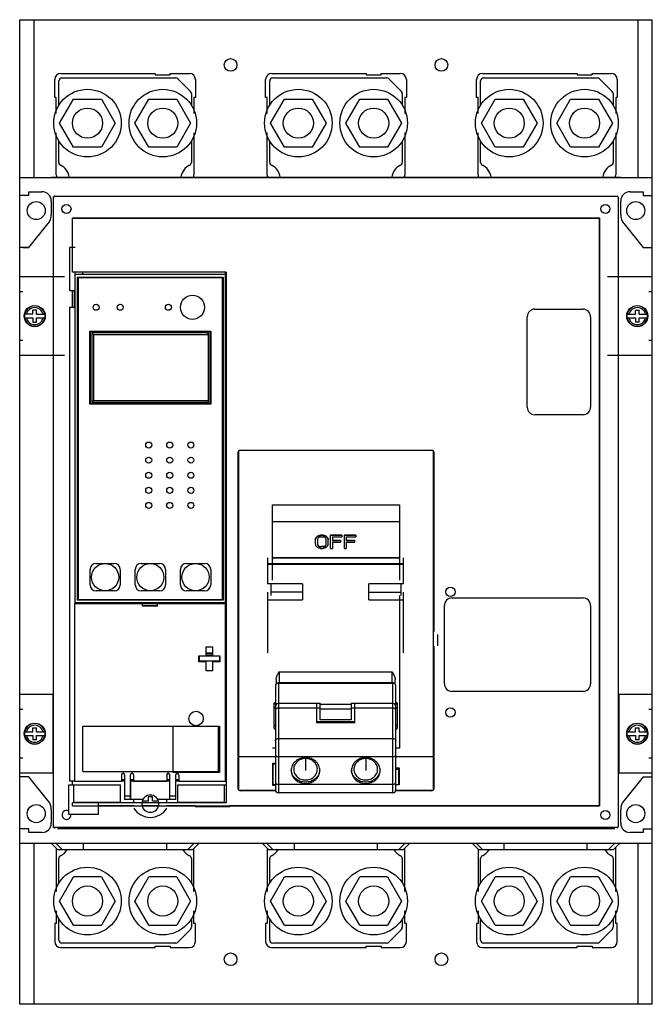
# Model space of a CAD drawing. Header units: millimetres. Extents: x 34 to 244, y 27 to 354.
import ezdxf

# ---------------------------------------------------------------- set-up
doc = ezdxf.new("R2010")
doc.units = ezdxf.units.MM
doc.header["$LTSCALE"] = 25.021264
doc.layers.get('0').update_dxf_attribs({"linetype": 'CONTINUOUS'})
doc.layers.add('INTFCLR_48331', color=7, linetype='CONTINUOUS')

msp = doc.modelspace()

# ---------------------------------------------------------------- linework, layer by layer
at = {"color": 7, "linetype": 'Continuous'}
for p, q in [((34.23, 27.48), (34.23, 354.01)), ((34.23, 354.01), (244.23, 354.01)), ((38.92, 354.01), (38.92, 301.71)), ((239.53, 301.71), (239.53, 354.01)), ((244.23, 27.48), (244.23, 354.01)), ((45.88, 328.21), (45.88, 334.21)), ((47.23, 325.67), (47.23, 333.71)), ((47.88, 336.21), (79.23, 336.21)), ((48.23, 334.71), (86.02, 334.71)), ((79.23, 336.21), (79.23, 335.71)), ((79.23, 335.71), (84.23, 335.71)), ((84.23, 335.71), (84.23, 336.21)), ((84.23, 336.21), (90.58, 336.21)), ((86.73, 334.42), (90.94, 330.21)), ((92.58, 334.21), (92.58, 328.21)), ((115.88, 328.21), (115.88, 334.21)), ((117.23, 325.67), (117.23, 333.71)), ((117.88, 336.21), (149.23, 336.21)), ((118.23, 334.71), (156.02, 334.71)), ((149.23, 336.21), (149.23, 335.71)), ((149.23, 335.71), (154.23, 335.71)), ((154.23, 335.71), (154.23, 336.21)), ((154.23, 336.21), (160.58, 336.21)), ((156.73, 334.42), (160.94, 330.21)), ((162.58, 334.21), (162.58, 328.21)), ((185.88, 328.21), (185.88, 334.21)), ((187.23, 325.67), (187.23, 333.71)), ((187.88, 336.21), (219.23, 336.21)), ((188.23, 334.71), (226.02, 334.71)), ((219.23, 336.21), (219.23, 335.71)), ((219.23, 335.71), (224.23, 335.71)), ((224.23, 335.71), (224.23, 336.21)), ((224.23, 336.21), (230.58, 336.21)), ((226.73, 334.42), (230.94, 330.21)), ((232.58, 334.21), (232.58, 328.21)), ((46.38, 328.21), (45.88, 328.21)), ((46.38, 322.92), (46.38, 328.21)), ((47.49, 319.71), (52.11, 327.71)), ((52.11, 327.71), (61.35, 327.71)), ((61.35, 327.71), (65.97, 319.71)), ((72.49, 319.71), (77.11, 327.71)), ((77.11, 327.71), (86.35, 327.71)), ((86.35, 327.71), (90.97, 319.71)), ((91.23, 329.5), (91.23, 325.67)), ((92.08, 328.21), (92.08, 322.92)), ((92.58, 328.21), (92.08, 328.21)), ((116.38, 328.21), (115.88, 328.21)), ((116.38, 322.92), (116.38, 328.21)), ((117.49, 319.71), (122.11, 327.71)), ((122.11, 327.71), (131.35, 327.71)), ((131.35, 327.71), (135.97, 319.71)), ((142.49, 319.71), (147.11, 327.71)), ((147.11, 327.71), (156.35, 327.71)), ((156.35, 327.71), (160.97, 319.71)), ((161.23, 329.5), (161.23, 325.67)), ((162.08, 328.21), (162.08, 322.92)), ((162.58, 328.21), (162.08, 328.21)), ((186.38, 328.21), (185.88, 328.21)), ((186.38, 322.92), (186.38, 328.21)), ((187.49, 319.71), (192.11, 327.71)), ((192.11, 327.71), (201.35, 327.71)), ((201.35, 327.71), (205.97, 319.71)), ((212.5, 319.71), (217.11, 327.71)), ((217.11, 327.71), (226.35, 327.71)), ((226.35, 327.71), (230.97, 319.71)), ((231.23, 329.5), (231.23, 325.67)), ((232.08, 328.21), (232.08, 322.92)), ((232.58, 328.21), (232.08, 328.21)), ((52.11, 311.71), (47.49, 319.71)), ((65.97, 319.71), (61.35, 311.71)), ((77.11, 311.71), (72.49, 319.71)), ((90.97, 319.71), (86.35, 311.71)), ((122.11, 311.71), (117.49, 319.71)), ((135.97, 319.71), (131.35, 311.71)), ((147.11, 311.71), (142.49, 319.71)), ((160.97, 319.71), (156.35, 311.71)), ((192.11, 311.71), (187.49, 319.71)), ((205.97, 319.71), (201.35, 311.71)), ((217.11, 311.71), (212.5, 319.71)), ((230.97, 319.71), (226.35, 311.71)), ((46.38, 302.59), (46.38, 316.51)), ((47.23, 306.67), (47.23, 313.76)), ((91.23, 313.76), (91.23, 306.67)), ((92.08, 316.51), (92.08, 302.59)), ((116.38, 302.59), (116.38, 316.51)), ((117.23, 306.67), (117.23, 313.76)), ((161.23, 313.76), (161.23, 306.67)), ((162.08, 316.51), (162.08, 302.59)), ((186.38, 302.59), (186.38, 316.51)), ((187.23, 306.67), (187.23, 313.76)), ((231.23, 313.76), (231.23, 306.67)), ((232.08, 316.51), (232.08, 302.59)), ((61.35, 311.71), (52.11, 311.71)), ((86.35, 311.71), (77.11, 311.71)), ((131.35, 311.71), (122.11, 311.71)), ((156.35, 311.71), (147.11, 311.71)), ((201.35, 311.71), (192.11, 311.71)), ((226.35, 311.71), (217.11, 311.71)), ((34.23, 301.71), (244.23, 301.71)), ((44.72, 301.77), (233.72, 301.77)), ((37.24, 295.71), (34.23, 295.71)), ((37.24, 295.71), (37.24, 296.96)), ((37.24, 296.96), (41.63, 296.96)), ((45.51, 295.16), (45.23, 295.16)), ((45.51, 86.38), (45.51, 295.16)), ((45.83, 295.76), (45.83, 295.48)), ((45.83, 295.48), (232.61, 295.48)), ((232.92, 295.16), (232.92, 86.38)), ((236.83, 296.96), (241.22, 296.96)), ((241.22, 296.96), (241.22, 295.71)), ((241.22, 295.71), (244.23, 295.71)), ((44.73, 293.86), (44.73, 289.46)), ((233.73, 289.46), (233.73, 293.86)), ((51.73, 278.48), (51.73, 288.26)), ((51.78, 288.21), (51.73, 288.26)), ((51.73, 288.26), (226.72, 288.26)), ((51.78, 270.29), (51.78, 288.21)), ((51.78, 288.21), (226.67, 288.21)), ((226.67, 288.21), (226.72, 288.26)), ((226.67, 93.33), (226.67, 288.21)), ((226.72, 288.26), (226.72, 93.27)), ((37.22, 278.52), (43.6, 286.37)), ((37.23, 278.46), (43.61, 286.31)), ((234.85, 286.31), (241.23, 278.46)), ((37.23, 278.46), (34.23, 278.46)), ((35.32, 278.52), (37.22, 278.52)), ((50.8, 278.48), (50.8, 264.18)), ((52.6, 278.48), (50.8, 278.48)), ((241.22, 278.52), (243.12, 278.52)), ((241.23, 278.46), (244.23, 278.46)), ((49.15, 268.71), (34.23, 268.71)), ((51.78, 270.29), (51.73, 270.29)), ((102.73, 270.29), (51.78, 270.29)), ((52.6, 160.29), (52.6, 270.29)), ((102.6, 269.48), (52.6, 269.48)), ((53.4, 161.49), (53.4, 268.59)), ((53.4, 268.59), (101.8, 268.59)), ((53.6, 268.39), (53.6, 161.69)), ((101.6, 268.39), (53.6, 268.39)), ((55.1, 270.29), (55.1, 269.48)), ((101.6, 161.69), (101.6, 268.39)), ((101.8, 268.59), (101.8, 161.49)), ((102.6, 101.49), (102.6, 270.29)), ((102.73, 270.29), (102.73, 94.26)), ((244.23, 268.71), (229.31, 268.71)), ((35.32, 263.71), (34.23, 263.71)), ((50.8, 264.18), (52.6, 264.18)), ((51.73, 258.68), (51.73, 264.18)), ((52.45, 258.83), (52.45, 263.83)), ((52.6, 263.83), (52.45, 263.83)), ((102.6, 264.18), (102.73, 264.18)), ((102.73, 263.83), (102.6, 263.83)), ((244.23, 263.71), (243.12, 263.71)), ((50.8, 258.68), (50.8, 101.48)), ((50.8, 258.68), (52.6, 258.68)), ((52.45, 258.83), (52.6, 258.83)), ((102.6, 258.83), (102.73, 258.83)), ((102.6, 258.68), (102.73, 258.68)), ((205.22, 258.02), (221.22, 258.02)), ((38.63, 256.31), (35.85, 256.31)), ((35.85, 255.11), (38.63, 255.11)), ((38.63, 256.31), (38.63, 257.72)), ((39.83, 257.72), (38.63, 257.72)), ((38.63, 255.11), (38.63, 253.71)), ((39.83, 256.31), (39.83, 257.72)), ((39.83, 256.31), (42.61, 256.31)), ((39.83, 253.71), (39.83, 255.11)), ((39.83, 255.11), (42.61, 255.11)), ((202.72, 225.52), (202.72, 255.52)), ((223.72, 255.52), (223.72, 225.52)), ((235.85, 256.31), (238.63, 256.31)), ((235.85, 255.11), (238.63, 255.11)), ((238.63, 257.72), (239.83, 257.72)), ((238.63, 256.31), (238.63, 257.72)), ((238.63, 255.11), (238.63, 253.71)), ((239.83, 256.31), (239.83, 257.72)), ((239.83, 256.31), (242.61, 256.31)), ((239.83, 255.11), (242.61, 255.11)), ((239.83, 253.71), (239.83, 255.11)), ((38.63, 253.71), (39.83, 253.71)), ((239.83, 253.71), (238.63, 253.71)), ((57.5, 226.46), (57.5, 250.71)), ((57.5, 250.71), (97.7, 250.71)), ((57.7, 226.72), (57.7, 250.62)), ((57.7, 250.62), (97.5, 250.62)), ((58.2, 250.12), (58.2, 227.22)), ((58.7, 249.62), (58.2, 250.12)), ((97, 250.12), (58.2, 250.12)), ((58.7, 249.62), (58.7, 227.72)), ((58.7, 249.62), (96.8, 249.62)), ((96.5, 249.62), (97, 250.12)), ((96.8, 249.62), (96.8, 227.72)), ((97, 227.22), (97, 250.12)), ((97.5, 250.62), (97.5, 226.72)), ((97.7, 250.71), (97.7, 226.46)), ((34.23, 247.71), (35.32, 247.71)), ((243.12, 247.71), (244.23, 247.71)), ((34.23, 242.71), (49.15, 242.71)), ((229.31, 242.71), (244.23, 242.71)), ((97.7, 226.46), (57.5, 226.46)), ((97.5, 226.72), (57.7, 226.72)), ((58.7, 227.72), (58.2, 227.22)), ((58.2, 227.22), (97, 227.22)), ((58.7, 227.72), (96.8, 227.72)), ((96.5, 227.72), (97, 227.22)), ((221.22, 223.02), (205.22, 223.02)), ((106.78, 98.88), (106.78, 210.67)), ((106.87, 210.67), (106.78, 210.67)), ((106.87, 210.67), (106.87, 109.56)), ((107.38, 211.27), (107.38, 211.19)), ((107.38, 211.27), (171.07, 211.27)), ((171.07, 211.19), (107.38, 211.19)), ((171.07, 211.19), (171.07, 211.27)), ((171.67, 210.67), (171.58, 210.67)), ((171.58, 109.56), (171.58, 210.67)), ((171.67, 210.67), (171.67, 151.07)), ((118.12, 168.1), (118.12, 193.13)), ((118.12, 193.13), (160.29, 193.13)), ((160.29, 193.13), (160.29, 168.1)), ((118.12, 187.56), (160.29, 187.56)), ((134.11, 183.06), (134.11, 182.95)), ((134.94, 183.06), (134.11, 183.06)), ((134.94, 182.95), (134.11, 182.95)), ((134.94, 182.95), (134.94, 183.06)), ((137.44, 178.7), (137.44, 183.06)), ((141.19, 183.06), (137.44, 183.06)), ((141.19, 182.95), (137.44, 182.95)), ((141.19, 183.06), (141.19, 182.51)), ((145.77, 183.06), (142.02, 183.06)), ((142.02, 178.7), (142.02, 183.06)), ((145.77, 182.95), (142.02, 182.95)), ((145.77, 183.06), (145.77, 182.51)), ((132.44, 180.13), (132.44, 181.53)), ((133.07, 181.6), (133.07, 180.2)), ((134.12, 182.51), (134.95, 182.51)), ((135.99, 180.2), (135.99, 181.6)), ((136.61, 180.18), (136.61, 181.6)), ((136.61, 180.2), (136.61, 180.18)), ((138.06, 182.51), (138.06, 181.2)), ((138.06, 182.51), (141.19, 182.51)), ((140.77, 181.33), (138.06, 181.33)), ((140.77, 181.2), (138.06, 181.2)), ((138.06, 180.77), (138.06, 178.7)), ((138.06, 180.77), (140.77, 180.77)), ((140.77, 181.33), (140.77, 180.77)), ((142.64, 182.51), (145.77, 182.51)), ((142.64, 182.51), (142.64, 181.2)), ((145.35, 181.33), (142.64, 181.33)), ((145.35, 181.2), (142.64, 181.2)), ((142.64, 180.77), (145.35, 180.77)), ((142.64, 180.77), (142.64, 178.7)), ((145.35, 181.33), (145.35, 180.77)), ((134.11, 178.7), (134.94, 178.7)), ((135.09, 179.27), (134.26, 179.27)), ((134.26, 179.27), (134.26, 179.18)), ((135.09, 179.18), (134.26, 179.18)), ((135.09, 179.18), (135.09, 179.27)), ((137.44, 178.7), (138.06, 178.7)), ((142.02, 178.7), (142.64, 178.7)), ((59.58, 173.69), (65.63, 173.69)), ((74.58, 173.69), (80.63, 173.69)), ((89.58, 173.69), (95.63, 173.69)), ((116.53, 175.5), (116.53, 166.94)), ((116.53, 173.62), (161.68, 173.62)), ((116.53, 173.45), (161.68, 173.45)), ((160.29, 175.54), (118.12, 175.54)), ((118.12, 175.5), (160.29, 175.5)), ((161.68, 166.94), (161.68, 175.5)), ((57.58, 166.59), (57.58, 171.69)), ((67.63, 171.69), (67.63, 166.59)), ((72.58, 166.59), (72.58, 171.69)), ((82.63, 171.69), (82.63, 166.59)), ((87.58, 166.59), (87.58, 171.69)), ((97.63, 171.69), (97.63, 166.59)), ((128.11, 166.94), (116.53, 166.94)), ((117.71, 163.06), (117.71, 166.94)), ((128.11, 166.94), (128.11, 161.63)), ((161.68, 166.94), (150.11, 166.94)), ((150.11, 161.63), (150.11, 166.94)), ((160.7, 166.94), (160.7, 163.06)), ((65.63, 164.59), (59.58, 164.59)), ((80.63, 164.59), (74.58, 164.59)), ((95.63, 164.59), (89.58, 164.59)), ((116.53, 164.17), (116.53, 144.09)), ((128.11, 164.17), (117.71, 164.17)), ((150.11, 164.17), (160.7, 164.17)), ((161.68, 144.09), (161.68, 164.17)), ((52.53, 101.39), (52.53, 160.29)), ((75.03, 160.29), (52.53, 160.29)), ((102.6, 160.59), (52.6, 160.59)), ((101.8, 161.49), (53.4, 161.49)), ((53.6, 161.69), (101.6, 161.69)), ((75.02, 160.29), (75.02, 160.39)), ((75.02, 160.39), (80.02, 160.39)), ((75.03, 159.49), (75.03, 160.29)), ((80.02, 160.39), (80.02, 160.29)), ((80.03, 159.49), (80.03, 160.29)), ((102.53, 160.29), (80.03, 160.29)), ((102.53, 101.39), (102.53, 160.29)), ((116.53, 161.63), (128.11, 161.63)), ((150.11, 161.63), (161.68, 161.63)), ((160.29, 163.06), (160.29, 112.47)), ((177.72, 162.23), (221.22, 162.23)), ((80.02, 159.59), (75.02, 159.59)), ((80.03, 159.49), (75.03, 159.49)), ((102.53, 159.17), (102.6, 159.17)), ((102.53, 158.96), (102.6, 158.96)), ((175.22, 133.77), (175.22, 159.73)), ((223.72, 159.73), (223.72, 133.77)), ((173.08, 146.39), (173.08, 150.14)), ((96.18, 143.07), (96.18, 146.07)), ((96.18, 146.07), (98.18, 146.07)), ((98.18, 143.93), (96.18, 143.93)), ((98.18, 143.71), (96.18, 143.71)), ((98.18, 146.07), (98.18, 143.07)), ((171.67, 146.18), (171.67, 98.88)), ((93.73, 141.07), (93.73, 143.07)), ((93.73, 143.07), (96.18, 143.07)), ((96.18, 141.07), (93.73, 141.07)), ((93.75, 143.07), (93.75, 141.51)), ((100.63, 141.32), (93.75, 141.32)), ((93.95, 141.32), (93.95, 143.02)), ((93.95, 143.02), (100.55, 143.02)), ((98.18, 143.21), (96.18, 143.21)), ((96.18, 138.07), (96.18, 141.07)), ((98.18, 143.07), (100.63, 143.07)), ((98.18, 141.07), (98.18, 138.07)), ((100.63, 141.07), (98.18, 141.07)), ((100.55, 143.02), (100.55, 141.32)), ((100.63, 143.07), (100.63, 141.07)), ((102.6, 141.51), (102.53, 141.51)), ((102.6, 141.32), (102.53, 141.32)), ((98.18, 138.07), (96.18, 138.07)), ((120.36, 137.69), (157.86, 137.69)), ((120.36, 137.69), (120.36, 133.99)), ((157.86, 133.99), (157.86, 137.69)), ((119.36, 135.25), (119.36, 133.67)), ((120.11, 133.99), (158.11, 133.99)), ((120.11, 133.99), (120.11, 97.63)), ((157.86, 134.14), (120.36, 134.14)), ((158.11, 97.63), (158.11, 133.99)), ((158.86, 133.67), (158.86, 135.25)), ((119.11, 133.09), (119.11, 98.64)), ((159.11, 98.63), (159.11, 133.09)), ((221.22, 131.27), (177.72, 131.27)), ((45.23, 130.21), (34.23, 130.21)), ((45.23, 130.21), (45.23, 104.21)), ((244.23, 130.21), (233.23, 130.21)), ((233.23, 104.21), (233.23, 130.21)), ((35.32, 125.21), (34.23, 125.21)), ((118.61, 127.35), (118.61, 119.19)), ((132.76, 127.22), (120.11, 127.22)), ((132.76, 125.71), (120.11, 125.71)), ((132.76, 127.33), (134, 127.33)), ((132.76, 127.32), (132.76, 120.84)), ((134, 125.69), (132.76, 125.69)), ((134, 121.87), (134, 127.32)), ((134, 127.01), (144.21, 127.01)), ((144.21, 125.37), (134, 125.37)), ((144.21, 127.33), (145.46, 127.33)), ((144.21, 127.32), (144.21, 121.87)), ((145.46, 125.69), (144.21, 125.69)), ((145.46, 120.84), (145.46, 127.32)), ((158.11, 127.22), (145.46, 127.22)), ((158.11, 125.71), (145.46, 125.71)), ((159.61, 119.19), (159.61, 127.35)), ((244.23, 125.21), (243.12, 125.21)), ((145.46, 121.12), (132.76, 121.12)), ((145.46, 120.84), (132.76, 120.84)), ((144.21, 121.87), (134, 121.87)), ((35.85, 117.81), (38.63, 117.81)), ((38.63, 117.81), (38.63, 119.22)), ((38.63, 119.22), (39.83, 119.22)), ((39.83, 117.81), (39.83, 119.22)), ((39.83, 117.81), (42.61, 117.81)), ((55.23, 104.69), (55.23, 119.69)), ((55.23, 119.69), (100.53, 119.69)), ((85.23, 104.39), (85.23, 119.69)), ((100.23, 104.69), (100.23, 119.69)), ((100.53, 119.69), (100.53, 104.39)), ((235.85, 117.81), (238.63, 117.81)), ((238.63, 119.22), (239.83, 119.22)), ((238.63, 117.81), (238.63, 119.22)), ((239.83, 117.81), (239.83, 119.22)), ((239.83, 117.81), (242.61, 117.81)), ((35.85, 116.61), (38.63, 116.61)), ((38.63, 116.61), (38.63, 115.21)), ((39.83, 115.21), (38.63, 115.21)), ((39.83, 115.21), (39.83, 116.61)), ((39.83, 116.61), (42.61, 116.61)), ((120.11, 115.62), (158.11, 115.62)), ((235.85, 116.61), (238.63, 116.61)), ((238.63, 116.61), (238.63, 115.21)), ((239.83, 115.21), (238.63, 115.21)), ((239.83, 116.61), (242.61, 116.61)), ((239.83, 115.21), (239.83, 116.61)), ((119.11, 112.47), (118.12, 112.47)), ((160.29, 112.47), (159.11, 112.47)), ((34.23, 109.21), (35.32, 109.21)), ((106.85, 109.55), (106.84, 98.88)), ((119.11, 109.55), (106.85, 109.55)), ((119.11, 109.56), (106.87, 109.56)), ((158.11, 109.54), (120.11, 109.54)), ((171.58, 109.56), (159.11, 109.56)), ((171.59, 109.55), (159.11, 109.55)), ((171.59, 109.55), (171.58, 109.56)), ((171.6, 98.88), (171.59, 109.55)), ((243.12, 109.21), (244.23, 109.21)), ((55.23, 104.69), (100.23, 104.69)), ((118.21, 107.49), (119.11, 107.49)), ((118.22, 100.04), (118.21, 107.49)), ((118.35, 107.23), (119.11, 107.23)), ((118.36, 100.32), (118.35, 107.23)), ((159.11, 105.94), (160.22, 105.94)), ((159.11, 105.52), (160.07, 105.52)), ((159.61, 105.52), (159.61, 105.94)), ((160.07, 100.32), (160.07, 105.52)), ((160.22, 105.94), (160.22, 100.28)), ((34.23, 104.21), (45.23, 104.21)), ((37.23, 102.96), (34.23, 102.96)), ((43.61, 95.12), (37.23, 102.96)), ((52.53, 101.48), (50.8, 101.48)), ((51.73, 100.22), (51.73, 101.48)), ((68.03, 101.39), (52.53, 101.39)), ((68.03, 103.59), (68.03, 101.39)), ((68.03, 101.99), (69.03, 101.99)), ((69.03, 101.48), (68.03, 101.48)), ((69.03, 103.59), (69.03, 95.4)), ((71.03, 95.4), (71.03, 103.59)), ((71.03, 101.99), (72.03, 101.99)), ((71.18, 101.48), (71.03, 101.48)), ((84.03, 101.49), (71.18, 101.49)), ((71.18, 95.48), (71.18, 101.49)), ((72.03, 103.59), (72.03, 101.39)), ((83.03, 101.39), (72.03, 101.39)), ((83.03, 103.59), (83.03, 101.39)), ((83.03, 101.99), (84.03, 101.99)), ((84.03, 95.4), (84.03, 103.59)), ((100.53, 104.39), (85.23, 104.39)), ((86.03, 95.4), (86.03, 103.59)), ((86.03, 101.99), (87.03, 101.99)), ((87.03, 101.48), (86.03, 101.48)), ((87.03, 103.59), (87.03, 101.39)), ((102.53, 101.39), (87.03, 101.39)), ((102.53, 101.99), (102.6, 101.99)), ((102.53, 101.48), (102.73, 101.48)), ((118.36, 101.32), (118.22, 101.32)), ((160.22, 101.32), (160.07, 101.32)), ((233.23, 104.21), (244.23, 104.21)), ((241.23, 102.96), (234.85, 95.12)), ((241.23, 102.96), (244.23, 102.96)), ((50.53, 100.22), (67.73, 100.22)), ((50.53, 90.42), (50.53, 100.22)), ((52.23, 94.42), (52.23, 100.22)), ((67.73, 94.42), (67.73, 100.22)), ((86.73, 100.22), (102.73, 100.22)), ((86.73, 94.42), (86.73, 100.22)), ((102.23, 94.42), (102.23, 100.22)), ((106.78, 98.88), (106.84, 98.88)), ((119.2, 98.35), (107.38, 98.35)), ((107.38, 98.35), (107.38, 98.28)), ((119.22, 98.28), (107.38, 98.28)), ((119.11, 100.04), (118.22, 100.04)), ((119.11, 100.32), (118.36, 100.32)), ((120.11, 100.48), (158.11, 100.48)), ((171.07, 98.28), (158.99, 98.28)), ((160.07, 100.32), (159.11, 100.32)), ((160.22, 100.28), (159.11, 100.28)), ((171.07, 98.35), (159.11, 98.35)), ((171.07, 98.28), (171.07, 98.35)), ((171.6, 98.88), (171.67, 98.88)), ((69.03, 96.64), (71.03, 96.64)), ((71.03, 95.39), (69.03, 95.39)), ((71.18, 95.48), (75.15, 95.48)), ((72.1, 94.26), (72.1, 95.48)), ((76.85, 94.83), (74.87, 94.83)), ((78.35, 96.33), (76.85, 96.33)), ((76.85, 96.33), (76.85, 94.83)), ((78.35, 94.83), (78.35, 96.33)), ((80.32, 94.83), (78.35, 94.83)), ((80.05, 95.48), (84.03, 95.48)), ((83.1, 94.26), (83.1, 95.48)), ((84.03, 96.64), (86.03, 96.64)), ((86.03, 95.39), (84.03, 95.39)), ((158.11, 97.63), (120.11, 97.63)), ((44.73, 91.96), (44.73, 87.56)), ((102.73, 94.26), (51.78, 94.26)), ((51.78, 93.33), (51.78, 94.26)), ((51.78, 93.33), (226.67, 93.33)), ((67.73, 94.42), (52.23, 94.42)), ((60.23, 94.42), (60.23, 90.42)), ((72.1, 93.27), (60.23, 93.27)), ((80.2, 93.27), (75, 93.27)), ((92.44, 93.27), (83.1, 93.27)), ((102.23, 94.42), (86.73, 94.42)), ((92.44, 94.26), (92.44, 94.42)), ((104.04, 92.92), (92.44, 92.92)), ((226.72, 93.27), (104.04, 93.27)), ((226.67, 93.33), (226.72, 93.27)), ((233.73, 87.56), (233.73, 91.96)), ((60.23, 90.42), (50.53, 90.42)), ((37.24, 85.71), (34.23, 85.71)), ((37.24, 84.46), (37.24, 85.71)), ((45.23, 86.38), (45.51, 86.38)), ((232.61, 86.07), (45.83, 86.07)), ((45.83, 86.07), (45.83, 85.78)), ((231.73, 85.78), (46.73, 85.78)), ((231.73, 85.73), (46.73, 85.73)), ((241.22, 85.71), (244.23, 85.71)), ((241.22, 85.71), (241.22, 84.46)), ((41.63, 84.46), (37.24, 84.46)), ((241.22, 84.46), (236.83, 84.46)), ((244.23, 80.81), (34.23, 80.81)), ((38.92, 80.81), (38.92, 27.48)), ((44.79, 80.81), (46.79, 78.81)), ((48.29, 78.81), (46.29, 80.81)), ((46.38, 79.22), (46.38, 64.93)), ((46.79, 78.81), (91.66, 78.81)), ((55.42, 78.81), (55.42, 80.81)), ((83.04, 78.81), (83.04, 80.81)), ((90.1, 78.81), (92.09, 80.81)), ((93.67, 80.81), (91.66, 78.81)), ((92.08, 64.93), (92.08, 79.23)), ((114.79, 80.81), (116.79, 78.81)), ((118.3, 78.81), (116.3, 80.81)), ((116.38, 79.22), (116.38, 64.93)), ((116.79, 78.81), (161.66, 78.81)), ((125.42, 78.81), (125.42, 80.81)), ((153.04, 78.81), (153.04, 80.81)), ((160.1, 78.81), (162.1, 80.81)), ((163.66, 80.81), (161.66, 78.81)), ((162.08, 64.93), (162.08, 79.23)), ((184.49, 80.81), (186.49, 78.81)), ((187.91, 78.81), (185.92, 80.81)), ((186.38, 78.92), (186.38, 64.93)), ((186.49, 78.81), (231.37, 78.81)), ((195.03, 78.81), (195.03, 80.81)), ((222.65, 78.81), (222.65, 80.81)), ((231.71, 80.81), (229.72, 78.81)), ((233.37, 80.81), (231.37, 78.81)), ((232.08, 64.93), (232.08, 79.53)), ((239.53, 27.48), (239.53, 80.81)), ((47.23, 67.68), (47.23, 75.86)), ((91.23, 75.86), (91.23, 67.68)), ((117.23, 67.68), (117.23, 75.86)), ((161.23, 75.86), (161.23, 67.68)), ((187.23, 67.68), (187.23, 75.86)), ((231.23, 75.86), (231.23, 67.68)), ((47.49, 61.72), (52.11, 69.72)), ((61.35, 69.72), (52.11, 69.72)), ((61.35, 69.72), (65.97, 61.72)), ((72.49, 61.72), (77.11, 69.72)), ((86.35, 69.72), (77.11, 69.72)), ((86.35, 69.72), (90.97, 61.72)), ((117.49, 61.72), (122.11, 69.72)), ((131.35, 69.72), (122.11, 69.72)), ((131.35, 69.72), (135.97, 61.72)), ((142.49, 61.72), (147.11, 69.72)), ((156.35, 69.72), (147.11, 69.72)), ((156.35, 69.72), (160.97, 61.72)), ((187.49, 61.72), (192.11, 69.72)), ((201.35, 69.72), (192.11, 69.72)), ((201.35, 69.72), (205.97, 61.72)), ((212.5, 61.72), (217.11, 69.72)), ((226.35, 69.72), (217.11, 69.72)), ((226.35, 69.72), (230.97, 61.72)), ((52.11, 53.72), (47.49, 61.72)), ((65.97, 61.72), (61.35, 53.72)), ((77.11, 53.72), (72.49, 61.72)), ((90.97, 61.72), (86.35, 53.72)), ((122.11, 53.72), (117.49, 61.72)), ((135.97, 61.72), (131.35, 53.72)), ((147.11, 53.72), (142.49, 61.72)), ((160.97, 61.72), (156.35, 53.72)), ((192.11, 53.72), (187.49, 61.72)), ((205.97, 61.72), (201.35, 53.72)), ((217.11, 53.72), (212.5, 61.72)), ((230.97, 61.72), (226.35, 53.72)), ((46.38, 58.52), (46.38, 54.31)), ((47.23, 48.81), (47.23, 55.77)), ((91.23, 55.77), (91.23, 53.02)), ((92.08, 54.31), (92.08, 58.52)), ((116.38, 58.52), (116.38, 54.31)), ((117.23, 48.81), (117.23, 55.77)), ((161.23, 55.77), (161.23, 53.02)), ((162.08, 54.31), (162.08, 58.52)), ((186.38, 58.52), (186.38, 54.31)), ((187.23, 48.81), (187.23, 55.77)), ((231.23, 55.77), (231.23, 53.02)), ((232.08, 54.31), (232.08, 58.52)), ((46.38, 54.31), (45.88, 54.31)), ((45.88, 54.31), (45.88, 48.31)), ((52.11, 53.72), (61.35, 53.72)), ((77.11, 53.72), (86.35, 53.72)), ((90.94, 52.32), (86.73, 48.11)), ((92.58, 54.31), (92.08, 54.31)), ((92.58, 48.31), (92.58, 54.31)), ((116.38, 54.31), (115.88, 54.31)), ((115.88, 54.31), (115.88, 48.31)), ((122.11, 53.72), (131.35, 53.72)), ((147.11, 53.72), (156.35, 53.72)), ((160.94, 52.32), (156.73, 48.11)), ((162.58, 54.31), (162.08, 54.31)), ((162.58, 48.31), (162.58, 54.31)), ((186.38, 54.31), (185.88, 54.31)), ((185.88, 54.31), (185.88, 48.31)), ((192.11, 53.72), (201.35, 53.72)), ((217.11, 53.72), (226.35, 53.72)), ((230.94, 52.32), (226.73, 48.11)), ((232.58, 54.31), (232.08, 54.31)), ((232.58, 48.31), (232.58, 54.31)), ((47.88, 46.31), (79.23, 46.31)), ((86.02, 47.81), (48.23, 47.81)), ((79.23, 46.81), (84.23, 46.81)), ((79.23, 46.31), (79.23, 46.81)), ((84.23, 46.81), (84.23, 46.31)), ((84.23, 46.31), (90.58, 46.31)), ((117.88, 46.31), (149.23, 46.31)), ((156.02, 47.81), (118.23, 47.81)), ((149.23, 46.81), (154.23, 46.81)), ((149.23, 46.31), (149.23, 46.81)), ((154.23, 46.81), (154.23, 46.31)), ((154.23, 46.31), (160.58, 46.31)), ((187.88, 46.31), (219.23, 46.31)), ((226.02, 47.81), (188.23, 47.81)), ((219.23, 46.81), (224.23, 46.81)), ((219.23, 46.31), (219.23, 46.81)), ((224.23, 46.81), (224.23, 46.31)), ((224.23, 46.31), (230.58, 46.31)), ((244.23, 27.48), (34.23, 27.48))]:
    msp.add_line(p, q, dxfattribs=at)
for centre, radius in [((104.23, 339.01), 2.1), ((174.23, 339.01), 2.1), ((56.73, 319.71), 11.21), ((81.73, 319.71), 11.21), ((126.73, 319.71), 11.21), ((151.73, 319.71), 11.21), ((196.73, 319.71), 11.21), ((221.73, 319.71), 11.21), ((56.73, 319.71), 5), ((81.73, 319.71), 5), ((126.73, 319.71), 5), ((151.73, 319.71), 5), ((196.73, 319.71), 5), ((221.73, 319.71), 5), ((39.73, 290.71), 3), ((49.77, 291.27), 1.5), ((228.67, 291.27), 1.5), ((238.73, 290.71), 3), ((91.6, 258.64), 4), ((39.23, 255.71), 3.51), ((59.6, 258.64), 1), ((67.6, 258.64), 1), ((83.6, 258.64), 1), ((239.23, 255.71), 3.51), ((77.05, 212.94), 1), ((84.05, 212.94), 1), ((91.05, 212.94), 1), ((77.05, 207.94), 1), ((84.05, 207.94), 1), ((91.05, 207.94), 1), ((77.05, 202.94), 1), ((84.05, 202.94), 1), ((91.05, 202.94), 1), ((77.05, 197.94), 1), ((84.05, 197.94), 1), ((91.05, 197.94), 1), ((77.05, 192.94), 1), ((84.05, 192.94), 1), ((91.05, 192.94), 1), ((62.6, 169.14), 4.5), ((77.6, 169.14), 4.5), ((92.6, 169.14), 4.5), ((177.22, 164.27), 1.57), ((92.77, 122.26), 2.4), ((177.22, 124.27), 1.57), ((39.23, 117.21), 3.51), ((239.23, 117.21), 3.51), ((39.73, 90.72), 3), ((228.67, 90.27), 1.5), ((238.73, 90.72), 3), ((56.73, 61.72), 11.21), ((81.73, 61.72), 11.21), ((126.73, 61.72), 11.21), ((151.73, 61.72), 11.21), ((196.73, 61.72), 11.21), ((221.73, 61.72), 11.21), ((56.73, 61.72), 5), ((81.73, 61.72), 5), ((126.73, 61.72), 5), ((151.73, 61.72), 5), ((196.73, 61.72), 5), ((221.73, 61.72), 5), ((104.23, 42.42), 2.1), ((174.23, 42.42), 2.1)]:
    msp.add_circle(centre, radius, dxfattribs=at)
for centre, radius, start, end in [((47.88, 334.21), 2, 90, 180), ((48.23, 333.71), 1, 90, 180), ((86.02, 333.71), 1, 44.7651, 90), ((90.58, 334.21), 2, 0, 90), ((117.88, 334.21), 2, 90, 180), ((118.23, 333.71), 1, 90, 180), ((156.02, 333.71), 1, 44.7651, 90), ((160.58, 334.21), 2, 0, 90), ((187.88, 334.21), 2, 90, 180), ((188.23, 333.71), 1, 90, 180), ((226.02, 333.71), 1, 44.7651, 90), ((230.58, 334.21), 2, 0, 90), ((90.23, 329.5), 1, 0, 44.7651), ((160.23, 329.5), 1, 0, 44.7651), ((230.23, 329.5), 1, 0, 44.7651), ((48.23, 306.67), 1, 180, 245.1654), ((45.73, 301.21), 5, 6.4974, 65.4059), ((92.73, 301.21), 5, 114.5941, 173.5026), ((90.23, 306.67), 1, 294.8346, 360), ((118.23, 306.67), 1, 180, 245.1654), ((115.73, 301.21), 5, 6.4974, 65.4059), ((162.73, 301.21), 5, 114.5941, 173.5026), ((160.23, 306.67), 1, 294.8346, 360), ((188.23, 306.67), 1, 180, 245.1654), ((185.73, 301.21), 5, 6.4974, 65.4059), ((232.73, 301.21), 5, 114.5941, 173.5026), ((230.23, 306.67), 1, 294.8346, 360), ((48.38, 302.59), 2, 180, 204.2415), ((90.08, 302.59), 2, 335.7585, 360), ((118.38, 302.59), 2, 180, 204.2415), ((160.08, 302.59), 2, 335.7585, 360), ((188.38, 302.59), 2, 180, 204.2415), ((230.08, 302.59), 2, 335.7585, 360), ((41.63, 293.86), 3.1, 0, 90), ((45.83, 295.16), 0.316, 90, 180), ((232.61, 295.16), 0.316, 0, 90), ((236.83, 293.86), 3.1, 90, 180), ((39.73, 289.46), 5, 320.8848, 360), ((238.73, 289.46), 5, 180, 219.1152), ((39.23, 255.71), 3.36, 10.274, 169.726), ((39.23, 255.71), 2.82, 90.0003, 167.7328), ((39.23, 255.71), 2.82, 12.2674, 90.0003), ((205.22, 255.52), 2.5, 90, 180), ((221.22, 255.52), 2.5, 0, 90), ((239.23, 255.71), 3.36, 10.274, 169.726), ((239.23, 255.71), 2.82, 12.2675, 167.7325), ((39.23, 255.71), 3.43, 169.9265, 190.0735), ((39.23, 255.71), 3.36, 190.274, 349.726), ((39.23, 255.71), 2.82, 192.2673, 269.9997), ((39.23, 255.71), 1, 126.86, 143.1203), ((39.23, 255.72), 1, 216.8798, 233.1401), ((39.23, 255.71), 2.82, 269.9997, 347.7326), ((39.23, 255.71), 1, 36.8708, 53.1282), ((39.23, 255.72), 1, 306.8717, 323.129), ((39.23, 255.71), 3.43, 349.9265, 10.0735), ((239.23, 255.71), 3.43, 169.9265, 190.0719), ((239.23, 255.71), 3.36, 190.274, 349.726), ((239.23, 255.71), 2.82, 192.2675, 347.7325), ((239.23, 255.71), 1, 126.86, 143.1203), ((239.23, 255.72), 1, 216.8798, 233.1401), ((239.23, 255.71), 1, 36.8708, 53.1282), ((239.23, 255.72), 1, 306.8717, 323.129), ((239.23, 255.71), 3.43, 349.9265, 10.0719), ((205.22, 225.52), 2.5, 180, 270), ((221.22, 225.52), 2.5, 270, 360), ((107.38, 210.67), 0.6, 90, 180), ((107.38, 210.67), 0.513, 90, 180), ((171.07, 210.67), 0.6, 0, 90), ((171.07, 210.67), 0.513, 0, 90), ((134.11, 181.03), 1.92, 90.0041, 93.243), ((134.91, 180.99), 1.95, 85.4167, 89.1118), ((133.69, 181.63), 1.25, 179.9993, 184.4046), ((135.33, 180.18), 1.28, 356.426, 359.9943), ((59.58, 171.69), 2, 90, 180), ((65.63, 171.69), 2, 0, 90), ((74.58, 171.69), 2, 90, 180), ((80.63, 171.69), 2, 0, 90), ((89.58, 171.69), 2, 90, 180), ((95.63, 171.69), 2, 0, 90), ((59.58, 166.59), 2, 180, 270), ((65.63, 166.59), 2, 270, 360), ((74.58, 166.59), 2, 180, 270), ((80.63, 166.59), 2, 270, 360), ((89.58, 166.59), 2, 180, 270), ((95.63, 166.59), 2, 270, 360), ((177.72, 159.73), 2.5, 90, 180), ((221.22, 159.73), 2.5, 0, 90), ((121.29, 135.25), 1.94, 179.1131, 180.0058), ((120.3, 133.15), 0.975, 122.6605, 134.003), ((120.36, 133.01), 1.13, 90.0121, 104.6736), ((157.86, 133.01), 1.13, 75.3264, 89.9879), ((157.92, 133.15), 0.975, 45.9971, 57.3395), ((177.72, 133.77), 2.5, 180, 270), ((221.22, 133.77), 2.5, 270, 360), ((118.33, 95.88), 31.12, 88.5713, 89.496), ((120.11, 126.22), 1, 90, 180), ((158.11, 126.22), 1, 0, 90), ((159.86, 97.03), 29.97, 90.4864, 91.4466), ((160.25, 126.78), 1.35, 211.9778, 214.9263), ((39.23, 117.21), 3.43, 169.9265, 190.0719), ((39.23, 117.21), 3.36, 10.274, 169.726), ((39.23, 117.21), 2.82, 12.2679, 167.7325), ((39.23, 117.21), 1, 126.8699, 143.1301), ((39.23, 117.21), 1, 36.8699, 53.1301), ((39.23, 117.21), 3.43, 349.9265, 10.0719), ((121.8, 121.1), 3.72, 221.6855, 222.4121), ((121.97, 121.25), 3.95, 222.4167, 223.5559), ((156.06, 121.43), 4.21, 316.3605, 317.4453), ((239.23, 117.21), 3.43, 169.9265, 190.0719), ((239.23, 117.21), 3.36, 10.274, 169.726), ((239.23, 117.21), 2.82, 12.2675, 167.7325), ((239.23, 117.21), 1, 126.8613, 143.1205), ((239.23, 117.22), 1, 36.8722, 53.1404), ((239.23, 117.21), 3.43, 349.9265, 10.0719), ((39.23, 117.21), 3.36, 190.274, 349.726), ((39.23, 117.21), 2.82, 192.2675, 347.7321), ((39.23, 117.21), 1, 216.8699, 233.1301), ((39.23, 117.21), 1, 306.8699, 323.1301), ((239.23, 117.21), 3.36, 190.274, 349.726), ((239.23, 117.21), 2.82, 192.2675, 347.7325), ((239.23, 117.21), 0.998, 216.8654, 233.1527), ((239.23, 117.22), 1, 306.8742, 323.1131), ((68.53, 103.59), 0.5, 0, 180), ((71.53, 103.59), 0.5, 0, 180), ((83.53, 103.59), 0.5, 0, 180), ((86.53, 103.59), 0.5, 0, 180), ((107.38, 98.88), 0.6, 180, 270), ((120.11, 98.63), 1, 180, 270), ((158.11, 98.63), 1, 270, 360), ((171.07, 98.88), 0.6, 270, 360), ((39.73, 91.96), 5, 0, 39.1152), ((77.6, 94.03), 2.85, 4.6687, 175.3313), ((238.73, 91.96), 5, 140.8848, 180), ((49.77, 90.27), 1.5, 57.6487, 6.6453), ((77.6, 95.98), 6.5, 212.1615, 327.8385), ((77.6, 94.03), 2.85, 180, 360), ((41.63, 87.56), 3.1, 270, 360), ((45.83, 86.38), 0.316, 180, 270), ((232.61, 86.38), 0.316, 270, 360), ((236.83, 87.56), 3.1, 180, 270), ((45.73, 81.31), 5, 294.5941, 329.4774), ((92.73, 81.31), 5, 210.5226, 245.4059), ((115.73, 81.31), 5, 294.5941, 329.4774), ((162.73, 81.31), 5, 210.5226, 245.4059), ((185.73, 81.31), 5, 294.5941, 329.4774), ((232.73, 81.31), 5, 210.5226, 245.4059), ((48.23, 75.86), 1, 114.8346, 180), ((90.23, 75.86), 1, 0, 65.1654), ((118.23, 75.86), 1, 114.8346, 180), ((160.23, 75.86), 1, 0, 65.1654), ((188.23, 75.86), 1, 114.8346, 180), ((230.23, 75.86), 1, 0, 65.1654), ((90.23, 53.02), 1, 315.2349, 360), ((160.23, 53.02), 1, 315.2349, 360), ((230.23, 53.02), 1, 315.2349, 360), ((47.88, 48.31), 2, 180, 270), ((48.23, 48.81), 1, 180, 270), ((86.02, 48.81), 1, 270, 315.2349), ((90.58, 48.31), 2, 270, 360), ((117.88, 48.31), 2, 180, 270), ((118.23, 48.81), 1, 180, 270), ((156.02, 48.81), 1, 270, 315.2349), ((160.58, 48.31), 2, 270, 360), ((187.88, 48.31), 2, 180, 270), ((188.23, 48.81), 1, 180, 270), ((226.02, 48.81), 1, 270, 315.2349), ((230.58, 48.31), 2, 270, 360)]:
    msp.add_arc(centre, radius, start, end, dxfattribs=at)
for centre, major_axis, ratio, start_param, end_param in [((120.11, 133.09), (1, 0), 0.904181, 1.570796, 3.141593), ((158.11, 133.09), (1, 0), 0.904181, 0, 1.570796), ((107.38, 98.88), (0, 0.533), 1, 1.570186, 3.141593), ((171.07, 98.88), (0, 0.533), 1, -3.141593, -1.570186)]:
    msp.add_ellipse(centre, major_axis=major_axis, ratio=ratio, start_param=start_param, end_param=end_param, dxfattribs=at)
for points, knots in [([(132.44, 181.63), (132.44, 181.82), (132.53, 182.21), (132.91, 182.68), (133.47, 182.99), (133.89, 183.06), (134.11, 183.06)], [0, 0, 0, 0, 0.233058, 0.475637, 0.732673, 1, 1, 1, 1]), ([(132.44, 181.62), (132.46, 181.79), (132.57, 182.14), (132.92, 182.56), (133.42, 182.85), (133.8, 182.93), (134, 182.94)], [0, 0, 0, 0, 0.23373, 0.477506, 0.734059, 1, 1, 1, 1]), ([(134.94, 183.06), (135.16, 183.06), (135.59, 182.98), (136.14, 182.67), (136.52, 182.19), (136.61, 181.79), (136.61, 181.6)], [0, 0, 0, 0, 0.267302, 0.524153, 0.76673, 1, 1, 1, 1]), ([(135.07, 182.94), (135.26, 182.92), (135.64, 182.84), (136.13, 182.54), (136.48, 182.11), (136.59, 181.76), (136.6, 181.59)], [0, 0, 0, 0, 0.265931, 0.522274, 0.766018, 1, 1, 1, 1]), ([(134.11, 178.7), (133.9, 178.7), (133.48, 178.77), (132.93, 179.08), (132.55, 179.56), (132.45, 179.94), (132.44, 180.13)], [0, 0, 0, 0, 0.263624, 0.519919, 0.76483, 1, 1, 1, 1]), ([(134.12, 182.51), (133.98, 182.51), (133.71, 182.47), (133.36, 182.27), (133.13, 181.97), (133.07, 181.72), (133.07, 181.6)], [0, 0, 0, 0, 0.267007, 0.523961, 0.766806, 1, 1, 1, 1]), ([(133.07, 180.2), (133.07, 180.07), (133.14, 179.8), (133.41, 179.47), (133.81, 179.28), (134.11, 179.25), (134.26, 179.27)], [0, 0, 0, 0, 0.234194, 0.478891, 0.736065, 1, 1, 1, 1]), ([(133.07, 180.09), (133.07, 179.96), (133.14, 179.69), (133.41, 179.38), (133.81, 179.19), (134.11, 179.17), (134.26, 179.18)], [0, 0, 0, 0, 0.231845, 0.475355, 0.733595, 1, 1, 1, 1]), ([(136.61, 180.1), (136.6, 179.92), (136.49, 179.54), (136.1, 179.07), (135.56, 178.77), (135.15, 178.7), (134.94, 178.7)], [0, 0, 0, 0, 0.235356, 0.480394, 0.736621, 1, 1, 1, 1]), ([(135.99, 181.62), (135.99, 181.74), (135.93, 181.98), (135.69, 182.28), (135.35, 182.47), (135.08, 182.51), (134.95, 182.51)], [0, 0, 0, 0, 0.23306, 0.475915, 0.732977, 1, 1, 1, 1]), ([(135.09, 179.27), (135.21, 179.29), (135.45, 179.36), (135.74, 179.57), (135.94, 179.86), (135.99, 180.09), (135.99, 180.2)], [0, 0, 0, 0, 0.264064, 0.519413, 0.76376, 1, 1, 1, 1]), ([(135.09, 179.18), (135.21, 179.2), (135.45, 179.27), (135.74, 179.47), (135.94, 179.76), (135.99, 179.98), (135.99, 180.09)], [0, 0, 0, 0, 0.266529, 0.522517, 0.765669, 1, 1, 1, 1]), ([(119.36, 135.28), (119.36, 135.71), (119.66, 136.57), (120.12, 137.31), (120.36, 137.69)], [0, 0, 0, 0, 0.494559, 1, 1, 1, 1]), ([(157.86, 137.69), (158.09, 137.31), (158.56, 136.56), (158.86, 135.68), (158.86, 135.25)], [0, 0, 0, 0, 0.505381, 1, 1, 1, 1]), ([(120.07, 134.11), (120.05, 134.1), (119.94, 134.07), (119.84, 134.02), (119.77, 133.97)], [0, 0, 0, 0, 0.25331, 1, 1, 1, 1]), ([(158.45, 133.97), (158.42, 133.99), (158.33, 134.04), (158.22, 134.09), (158.14, 134.11)], [0, 0, 0, 0, 0.247272, 1, 1, 1, 1]), ([(119.12, 127.63), (119.09, 127.59), (118.94, 127.46), (118.75, 127.38), (118.61, 127.35)], [0, 0, 0, 0, 0.244639, 1, 1, 1, 1]), ([(159.61, 127.35), (159.56, 127.36), (159.37, 127.41), (159.2, 127.52), (159.1, 127.63)], [0, 0, 0, 0, 0.256861, 1, 1, 1, 1]), ([(118.61, 125.63), (118.69, 125.66), (118.84, 125.75), (118.97, 125.87), (119.02, 125.93)], [0, 0, 0, 0, 0.53581, 1, 1, 1, 1]), ([(119.02, 125.93), (119.03, 125.95), (119.07, 126), (119.1, 126.05), (119.13, 126.09)], [0, 0, 0, 0, 0.255626, 1, 1, 1, 1]), ([(120.11, 125.71), (119.98, 125.71), (119.73, 125.68), (119.4, 125.51), (119.17, 125.25), (119.11, 125.03), (119.11, 124.93)], [0, 0, 0, 0, 0.277023, 0.538998, 0.778227, 1, 1, 1, 1]), ([(159.11, 124.93), (159.11, 125.03), (159.05, 125.25), (158.82, 125.51), (158.49, 125.68), (158.24, 125.71), (158.11, 125.71)], [0, 0, 0, 0, 0.221773, 0.461002, 0.722977, 1, 1, 1, 1]), ([(159.61, 125.63), (159.51, 125.67), (159.33, 125.78), (159.2, 125.93), (159.14, 126.01)], [0, 0, 0, 0, 0.538281, 1, 1, 1, 1]), ([(118.61, 120.07), (118.65, 120.06), (118.83, 120.03), (119.01, 119.96), (119.12, 119.88)], [0, 0, 0, 0, 0.25689, 1, 1, 1, 1]), ([(119.02, 118.62), (118.98, 118.66), (118.83, 118.84), (118.69, 119.03), (118.61, 119.19)], [0, 0, 0, 0, 0.253807, 1, 1, 1, 1]), ([(159.1, 119.88), (159.13, 119.9), (159.29, 120), (159.47, 120.05), (159.61, 120.07)], [0, 0, 0, 0, 0.23467, 1, 1, 1, 1]), ([(119.11, 114.84), (119.11, 114.94), (119.17, 115.16), (119.4, 115.42), (119.73, 115.58), (119.98, 115.62), (120.11, 115.62)], [0, 0, 0, 0, 0.221773, 0.461002, 0.722977, 1, 1, 1, 1]), ([(158.11, 115.62), (158.24, 115.62), (158.49, 115.58), (158.82, 115.42), (159.05, 115.16), (159.11, 114.94), (159.11, 114.84)], [0, 0, 0, 0, 0.277023, 0.538998, 0.778227, 1, 1, 1, 1]), ([(120.11, 109.54), (119.98, 109.54), (119.79, 109.56), (119.56, 109.61), (119.32, 109.69), (119.11, 109.83), (119.11, 109.97)], [0, 0, 0, 0, 0.335649, 0.490632, 0.631019, 1, 1, 1, 1]), ([(133.88, 105.01), (133.88, 105.29), (133.82, 105.86), (133.54, 106.68), (133.09, 107.43), (132.29, 108.31), (130.96, 109.1), (129.11, 109.43), (127.26, 109.1), (125.92, 108.31), (125.12, 107.43), (124.68, 106.68), (124.4, 105.86), (124.34, 105.29), (124.34, 105.01)], [0, 0, 0, 0, 0.059451, 0.11943, 0.180298, 0.242349, 0.369504, 0.499994, 0.630484, 0.757642, 0.819695, 0.880567, 0.940548, 1, 1, 1, 1]), ([(133.04, 105.44), (133.04, 105.67), (132.99, 106.14), (132.68, 107.04), (131.94, 108.04), (130.63, 108.81), (129.11, 109.08), (127.58, 108.81), (126.28, 108.04), (125.53, 107.04), (125.23, 106.14), (125.18, 105.67), (125.18, 105.44)], [0, 0, 0, 0, 0.059518, 0.119583, 0.242022, 0.369338, 0.499992, 0.630646, 0.757967, 0.880413, 0.940481, 1, 1, 1, 1]), ([(153.88, 105.01), (153.88, 105.29), (153.82, 105.86), (153.54, 106.68), (153.09, 107.43), (152.29, 108.31), (150.96, 109.1), (149.11, 109.43), (147.26, 109.1), (145.92, 108.31), (145.12, 107.43), (144.68, 106.68), (144.4, 105.86), (144.34, 105.29), (144.34, 105.01)], [0, 0, 0, 0, 0.059451, 0.11943, 0.180298, 0.242349, 0.369504, 0.499994, 0.630484, 0.757642, 0.819695, 0.880567, 0.940548, 1, 1, 1, 1]), ([(153.04, 105.44), (153.04, 105.67), (152.99, 106.14), (152.68, 107.04), (151.94, 108.04), (150.63, 108.81), (149.11, 109.08), (147.58, 108.81), (146.28, 108.04), (145.53, 107.04), (145.23, 106.14), (145.18, 105.67), (145.18, 105.44)], [0, 0, 0, 0, 0.059518, 0.119583, 0.242022, 0.369338, 0.499992, 0.630646, 0.757967, 0.880413, 0.940481, 1, 1, 1, 1]), ([(159.11, 109.97), (159.11, 109.83), (158.89, 109.69), (158.66, 109.61), (158.42, 109.56), (158.24, 109.54), (158.11, 109.54)], [0, 0, 0, 0, 0.368981, 0.509368, 0.664351, 1, 1, 1, 1]), ([(124.34, 105.01), (124.34, 104.73), (124.4, 104.16), (124.68, 103.35), (125.12, 102.6), (125.92, 101.72), (127.26, 100.92), (129.11, 100.6), (130.96, 100.92), (132.29, 101.72), (133.09, 102.6), (133.54, 103.35), (133.82, 104.16), (133.88, 104.73), (133.88, 105.01)], [0, 0, 0, 0, 0.059451, 0.11943, 0.180298, 0.242349, 0.369504, 0.499994, 0.630484, 0.757642, 0.819695, 0.880567, 0.940548, 1, 1, 1, 1]), ([(133.86, 105.04), (133.83, 104.77), (133.72, 104.24), (133.29, 103.25), (132.37, 102.16), (130.85, 101.33), (129.11, 101.04), (127.37, 101.33), (125.85, 102.16), (124.93, 103.25), (124.5, 104.24), (124.39, 104.77), (124.36, 105.04)], [0, 0, 0, 0, 0.059515, 0.119636, 0.242406, 0.36971, 0.499995, 0.630278, 0.757585, 0.88036, 0.940484, 1, 1, 1, 1]), ([(125.18, 105.44), (125.18, 105.21), (125.23, 104.74), (125.53, 103.84), (126.28, 102.85), (127.58, 102.07), (129.11, 101.8), (130.63, 102.07), (131.94, 102.85), (132.68, 103.84), (132.99, 104.74), (133.04, 105.21), (133.04, 105.44)], [0, 0, 0, 0, 0.059518, 0.119583, 0.242022, 0.369338, 0.499992, 0.630646, 0.757967, 0.880413, 0.940481, 1, 1, 1, 1]), ([(144.34, 105.01), (144.34, 104.73), (144.4, 104.16), (144.68, 103.35), (145.12, 102.6), (145.92, 101.72), (147.26, 100.92), (149.11, 100.6), (150.96, 100.92), (152.29, 101.72), (153.09, 102.6), (153.54, 103.35), (153.82, 104.16), (153.88, 104.73), (153.88, 105.01)], [0, 0, 0, 0, 0.059451, 0.11943, 0.180298, 0.242349, 0.369504, 0.499994, 0.630484, 0.757642, 0.819695, 0.880567, 0.940548, 1, 1, 1, 1]), ([(153.86, 105.04), (153.83, 104.77), (153.72, 104.24), (153.29, 103.25), (152.37, 102.16), (150.85, 101.33), (149.11, 101.04), (147.37, 101.33), (145.85, 102.16), (144.93, 103.25), (144.5, 104.24), (144.39, 104.77), (144.36, 105.04)], [0, 0, 0, 0, 0.059515, 0.119636, 0.242406, 0.36971, 0.499995, 0.630278, 0.757585, 0.88036, 0.940484, 1, 1, 1, 1]), ([(145.18, 105.44), (145.18, 105.21), (145.23, 104.74), (145.53, 103.84), (146.28, 102.85), (147.58, 102.07), (149.11, 101.8), (150.63, 102.07), (151.94, 102.85), (152.68, 103.84), (152.99, 104.74), (153.04, 105.21), (153.04, 105.44)], [0, 0, 0, 0, 0.059518, 0.119583, 0.242022, 0.369338, 0.499992, 0.630646, 0.757967, 0.880413, 0.940481, 1, 1, 1, 1]), ([(119.11, 100.91), (119.11, 100.77), (119.32, 100.63), (119.56, 100.55), (119.79, 100.5), (119.98, 100.48), (120.11, 100.48)], [0, 0, 0, 0, 0.368981, 0.509368, 0.664351, 1, 1, 1, 1]), ([(158.11, 100.48), (158.24, 100.48), (158.42, 100.5), (158.66, 100.55), (158.89, 100.63), (159.11, 100.77), (159.11, 100.91)], [0, 0, 0, 0, 0.335649, 0.490632, 0.631019, 1, 1, 1, 1])]:
    msp.add_open_spline(points, degree=3, knots=knots, dxfattribs=at)
for points in [[(135.99, 181.6), (135.99, 181.61), (135.99, 181.61), (135.99, 181.62)], [(159.17, 118.58), (159.34, 118.77), (159.49, 118.97), (159.61, 119.19)]]:
    msp.add_open_spline(points, degree=3, dxfattribs=at)
at = {"layer": 'INTFCLR_48331', "color": 254, "linetype": 'Continuous', "true_color": 0xf0ebaf}
for p, q in [((129.11, 108.99), (129.11, 105.01)), ((149.11, 108.99), (149.11, 105.01))]:
    msp.add_line(p, q, dxfattribs=at)

doc.saveas('drawing.dxf')
